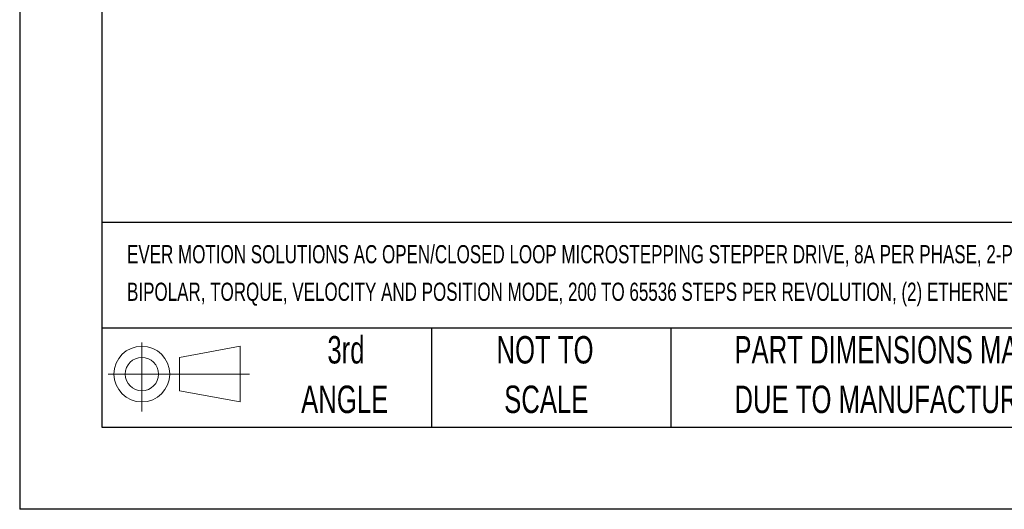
# Model space of a CAD drawing. Header units: millimetres. Extents: x 0 to 629, y 0 to 486.
# Tile 1 of 23: x 0 to 171, y 0 to 85. Entities that reach past the tile are written whole.
import ezdxf

# ---------------------------------------------------------------- set-up
doc = ezdxf.new("R2010")
doc.units = ezdxf.units.MM
doc.header["$LTSCALE"] = 2.25
doc.linetypes.add('CENTERX2', pattern=[20.32, 12.7, -2.54, 2.54, -2.54])
doc.layers.add('SLD-DEFPOINTS', color=7, linetype='Continuous')
doc.layers.add('TEXT', color=140, linetype='Continuous', lineweight=25)
doc.styles.add('SLDTEXTSTYLE0', font='TXT', dxfattribs={"width": 0.7})

# ---------------------------------------------------------------- blocks, each defined once
blk = doc.blocks.new('Block11')
at = {"color": 7, "linetype": 'Continuous', "lineweight": 18}
for p, q in [((5.82, 11.95), (5.82, 0)), ((12.33, 9.38), (22.89, 11.32)), ((22.89, 11.32), (22.89, 1.65)), ((12.33, 3.59), (12.33, 9.38)), ((0, 6.48), (24.47, 6.48)), ((12.33, 3.59), (22.89, 1.65))]:
    blk.add_line(p, q, dxfattribs=at)
for radius in [4.84, 2.89]:
    blk.add_circle((5.82, 6.48), radius, dxfattribs=at)
blk = doc.blocks.new('Block12')
at = {"layer": 'SLD-DEFPOINTS'}
blk.add_blockref('Block11', (0, 0), dxfattribs=at)
blk = doc.blocks.new('SW_NOTE_0')
at = {"layer": 'TEXT', "color": 0, "linetype": 'CENTERX2', "lineweight": 18, "char_height": 3.15, "attachment_point": 1, "style": 'SLDTEXTSTYLE0'}
for s, insert in [('EVER MOTION SOLUTIONS AC OPEN/CLOSED LOOP MICROSTEPPING STEPPER DRIVE, 8A PER PHASE, 2-PHASE OUTPUT, 85-120 VAC (24 VDC PROCESSOR),', (0, 4.06)), ('BIPOLAR, TORQUE, VELOCITY AND POSITION MODE, 200 TO 65536 STEPS PER REVOLUTION, (2) ETHERNET 100BASE-TX (RJ45) AND (1) RJ11 PORT(s)', (0, -2.46))]:
    blk.add_mtext(s, dxfattribs=dict(at, insert=insert))
blk = doc.blocks.new('SW_NOTE_0_3')
at = {"layer": 'TEXT', "color": 0, "linetype": 'CENTERX2', "lineweight": 18, "char_height": 4.7625, "attachment_point": 1, "style": 'SLDTEXTSTYLE0'}
for s, insert in [('PART DIMENSIONS MAY DIFFER SLIGHTLY', (0, 6.14)), ("DUE TO MANUFACTURER'S VARIANCES", (0, -2.46))]:
    blk.add_mtext(s, dxfattribs=dict(at, insert=insert))
blk = doc.blocks.new('SW_NOTE_0_4')
at = {"layer": 'TEXT', "color": 0, "linetype": 'CENTERX2', "lineweight": 18, "char_height": 4.762, "attachment_point": 2, "style": 'SLDTEXTSTYLE0'}
for s, insert in [('NOT TO', (11.83, 6.14)), ('SCALE', (12.05, -2.46))]:
    blk.add_mtext(s, dxfattribs=dict(at, insert=insert))
blk = doc.blocks.new('SW_NOTE_0_5')
at = {"layer": 'TEXT', "color": 0, "linetype": 'CENTERX2', "lineweight": 18, "char_height": 4.762, "attachment_point": 2, "style": 'SLDTEXTSTYLE0'}
for s, insert in [('3rd', (5.21, 6.14)), ('ANGLE', (4.99, -2.46))]:
    blk.add_mtext(s, dxfattribs=dict(at, insert=insert))

msp = doc.modelspace()

# ---------------------------------------------------------------- linework, layer by layer
at = {"color": 7, "linetype": 'Continuous'}
for p in [(0.006, 485.781), (628.656, 0.006)]:
    msp.add_line(p, (0.006, 0.006), dxfattribs=at)
at = {"layer": 'TEXT'}
for p, q in [((14.287, 471.487), (14.287, 14.287)), ((614.362, 49.784), (14.287, 49.784)), ((614.362, 31.432), (14.287, 31.432)), ((71.437, 31.432), (71.437, 14.287)), ((112.976, 31.432), (112.976, 14.287)), ((14.287, 14.287), (614.362, 14.287))]:
    msp.add_line(p, q, dxfattribs=at)

# ---------------------------------------------------------------- block references
at = {"layer": 'SLD-DEFPOINTS'}
msp.add_blockref('Block12', (15.385, 16.996), dxfattribs=at)
at = {"layer": 'TEXT', "linetype": 'CENTERX2', "lineweight": 18}
for name, p in [('SW_NOTE_0', (18.638, 41.791)), ('SW_NOTE_0_5', (51.407, 23.93)), ('SW_NOTE_0_4', (79.329, 23.93)), ('SW_NOTE_0_3', (124.018, 23.93))]:
    msp.add_blockref(name, p, dxfattribs=at)

doc.saveas('drawing.dxf')
